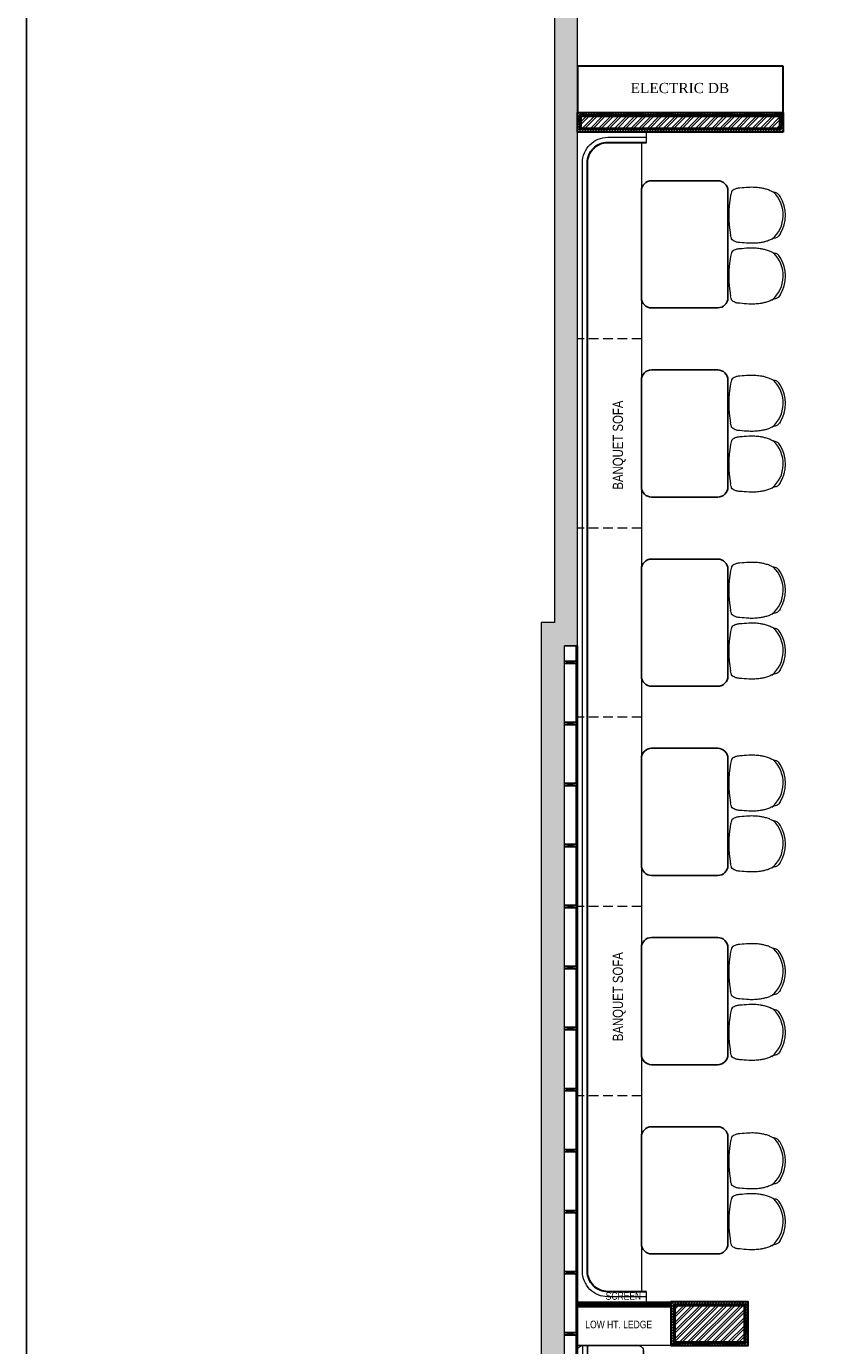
# Model space of a CAD drawing. Extents: x 3940905 to 4145695, y 925352 to 1109797.
# Tile 23 of 256: x 3940905 to 3948704, y 1080748 to 1093717. Entities that reach past the tile are written whole.
import ezdxf

# ---------------------------------------------------------------- set-up
doc = ezdxf.new("R2010")
doc.units = 0
doc.header["$LTSCALE"] = 750
doc.header["$MEASUREMENT"] = 0
doc.linetypes.add('DASHED2', pattern=[0.375, 0.25, -0.125])
doc.layers.get('0').update_dxf_attribs({"linetype": 'CONTINUOUS', "lineweight": 0})
for name, color, linetype in [('AR-FURNITURE', 34, 'CONTINUOUS'), ('PARTITION', 16, 'CONTINUOUS'), ('S-Hatch_8', 7, 'CONTINUOUS'), ('TEXT', 7, 'CONTINUOUS')]:
    doc.layers.add(name, color=color, linetype=linetype)
for name, color, linetype, lineweight in [('CIVIL WALLS', 7, 'CONTINUOUS', 30), ('FURN', 15, 'CONTINUOUS', 5), ('HATCH', 7, 'CONTINUOUS', 0), ('wall', 7, 'CONTINUOUS', 25)]:
    doc.layers.add(name, color=color, linetype=linetype, lineweight=lineweight)
doc.styles.add('ARA-30', font='arial.ttf', dxfattribs={"width": 0.8, "height": 150})
doc.styles.add('CKD_Dimension Text', font='BOOKOS.TTF')
pattern_1 = [(45, (-29351.53, 53880.322), (-13.25825215, 13.25825215), [])]
pattern_2 = [(45, (-29351.53, 53880.32), (-39.77475644, 39.77475644), []), (45, (-29325.013, 53880.32), (-39.77475644, 39.77475644), [])]
pattern_3 = [(50, (-29351.53, 53880.322), (21.51780548, -1.88256405), [2.25, -24.75]), (355, (-29351.53, 53880.322), (-4.16254001, 22.56576401), [1.8, -19.8]), (100.45144446, (-29349.737, 53880.165), (17.3552654, 20.68319973), [1.91220576, -21.03426336]), (46.1842, (-29351.53, 53886.322), (32.01723992, -4.96557842), [3.375, -37.125]), (96.6356355, (-29348.862, 53885.91), (28.03985837, 29.22355802), [2.86831026, -31.5514128]), (351.184164, (-29351.53, 53886.322), (28.03985835, 29.223558), [2.7, -29.70000003]), (21, (-29348.53, 53884.822), (17.90721156, -12.07856672), [2.25, -24.75]), (326, (-29348.53, 53884.822), (7.29945996, 21.75450135), [1.8, -19.8]), (71.45144474, (-29347.037, 53883.816), (25.2066713, 9.67593458), [1.9122057, -21.03426336]), (37.5, (-29351.53, 53880.322), (0.36479566, 9.986815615), [0, -19.56, 0, -20.1, 0, -19.875]), (7.5, (-29351.53, 53880.322), (7.892086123, 11.832351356), [0, -11.46, 0, -19.11, 0, -7.575]), (327.5, (-29358.22, 53880.322), (16.014673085, -0.676646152), [0, -7.5, 0, -23.4, 0, -31.05]), (317.5, (-29361.22, 53880.322), (17.49558508, 3.00314947), [0, -9.75, 0, -15.54, 0, -22.05])]

# ---------------------------------------------------------------- blocks, each defined once
blk = doc.blocks.new('xffs')
at = {"layer": 'FURN'}
blk.add_line((3986080, 1026742, 0), (3986080, 1025292, 0), dxfattribs=at)
for points in [[(3986130, 1025191), (3986679, 1025191, 0.414214), (3986729, 1025241), (3986729, 1026791, 0.414214), (3986679, 1026841), (3986130, 1026841, 0.414214), (3986080, 1026791), (3986080, 1025241, 0.414214)], [(3986639, 1026841), (3986669, 1026841, -0.414214), (3986679, 1026831), (3986679, 1025201, -0.414214), (3986669, 1025191), (3986639, 1025191, -0.414214), (3986629, 1025201), (3986629, 1026831, -0.414214)]]:
    blk.add_lwpolyline(points, format="xyb", close=True, dxfattribs=at)
for points in [[(3986629, 1026831), (3986629, 1026390, -0.414214), (3986579, 1026340), (3986130, 1026340, -0.414214), (3986080, 1026390), (3986080, 1026791)], [(3986080, 1025241), (3986080, 1025640, -0.414214), (3986130, 1025690), (3986579, 1025690, -0.414214), (3986629, 1025640), (3986629, 1025201)]]:
    blk.add_lwpolyline(points, format="xyb", dxfattribs=at)
at = {"layer": 'FURN', "elevation": 0}
blk.add_lwpolyline([(3986080, 1025740), (3986080, 1026290, -0.414214), (3986130, 1026340), (3986579, 1026340, -0.414214), (3986629, 1026290), (3986629, 1025740, -0.414214), (3986579, 1025690), (3986130, 1025690, -0.414214)], format="xyb", close=True, dxfattribs=at)

msp = doc.modelspace()

# ---------------------------------------------------------------- hatches: boundary and pattern name
at = {"layer": 'CIVIL WALLS', "true_color": 0x136734}
h = msp.add_hatch(dxfattribs=at)
h.set_pattern_fill('AR-CONC', color=116, scale=3)
h.set_pattern_definition(pattern_3)
h.paths.add_polyline_path([(3948308.8, 1092713.8), (3946359.5, 1092713.8), (3946359.5, 1092834), (3948308.8, 1092834)], flags=16)
h.paths.add_polyline_path([(3948321.3, 1092701.3), (3946347, 1092701.3), (3946347, 1092846.5), (3948321.3, 1092846.5)])
h = msp.add_hatch(dxfattribs=at)
h.set_pattern_fill('AR-CONC', color=116, scale=3)
h.set_pattern_definition(pattern_3)
h.paths.add_polyline_path([(3947279.5, 1080785.1), (3947964.5, 1080785.1), (3947964.5, 1081140.1), (3947279.5, 1081140.1)], flags=16)
h.paths.add_polyline_path([(3947267, 1080772.6), (3947977, 1080772.6), (3947977, 1081152.6), (3947267, 1081152.6)])
at = {"layer": 'FURN'}
h = msp.add_hatch(dxfattribs=at)
h.set_pattern_fill('ANSI31', color=256)
h.set_pattern_definition([(45, (-29351.5297, 53880.32234), (-0.0883883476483, 0.0883883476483), [])])
h.paths.add_polyline_path([(3946322, 1081177.6), (3947242, 1081177.6), (3947242, 1081127.6), (3946322, 1081127.6)])
at = {"layer": 'HATCH'}
h = msp.add_hatch(color=8, dxfattribs=at)
h.dxf.hatch_style = 1
h.paths.add_polyline_path([(3958692, 1101902.6), (3946097, 1101902.6), (3946097, 1087857.6), (3945967, 1087857.6), (3945967, 1073894.6), (3946130, 1073894.6), (3946130, 1067370.5), (3946587, 1067370.5), (3946587, 1071944.6), (3946587, 1074057.6), (3946197, 1074057.6), (3946197, 1087627.6), (3946322, 1087627.6), (3946322, 1101672.6), (3958692, 1101672.6)])
at = {"layer": 'S-Hatch_8'}
h = msp.add_hatch(dxfattribs=at)
h.set_pattern_fill('ANSI31', color=6, scale=150)
h.set_pattern_definition(pattern_1)
h.paths.add_polyline_path([(3948321.3, 1092701.3), (3946347, 1092701.3), (3946347, 1092846.5), (3948321.3, 1092846.5)], flags=16)
h.paths.add_polyline_path([(3948346.3, 1092676.3), (3946322, 1092676.3), (3946322, 1092871.5), (3948346.3, 1092871.5)])
at = {"layer": 'S-Hatch_8', "true_color": 0x636466}
h = msp.add_hatch(dxfattribs=at)
h.set_pattern_fill('ANSI32', color=251, scale=150)
h.set_pattern_definition(pattern_2)
h.paths.add_polyline_path([(3948308.8, 1092713.8), (3946359.5, 1092713.8), (3946359.5, 1092834), (3948308.8, 1092834)])
at = {"layer": 'S-Hatch_8'}
h = msp.add_hatch(dxfattribs=at)
h.set_pattern_fill('ANSI31', color=6, scale=150)
h.set_pattern_definition(pattern_1)
h.paths.add_polyline_path([(3947267, 1080772.6), (3947977, 1080772.6), (3947977, 1081152.6), (3947267, 1081152.6)], flags=16)
h.paths.add_polyline_path([(3947242, 1080747.6), (3948002, 1080747.6), (3948002, 1081177.6), (3947242, 1081177.6)])
at = {"layer": 'S-Hatch_8', "true_color": 0x636466}
h = msp.add_hatch(dxfattribs=at)
h.set_pattern_fill('ANSI32', color=251, scale=150)
h.set_pattern_definition(pattern_2)
h.paths.add_polyline_path([(3947279.5, 1080785.1), (3947964.5, 1080785.1), (3947964.5, 1081140.1), (3947279.5, 1081140.1)])
h.paths.add_polyline_path([(3947274.5, 1079060.1), (3947964.5, 1079060.1), (3947964.5, 1078695.1), (3947274.5, 1078695.1)])

# ---------------------------------------------------------------- linework, layer by layer
at = {"layer": 'AR-FURNITURE'}
msp.add_lwpolyline([(3940905.4, 1103915.6), (3963491.8, 1103915.6), (3963491.8, 1064943.9), (3940905.4, 1064943.9)], close=True, dxfattribs=at)
at = {"layer": 'CIVIL WALLS', "color": 6}
for points in [[(3948346.3, 1092676.3), (3946322, 1092676.3), (3946322, 1092871.5), (3948346.3, 1092871.5)], [(3947242, 1080747.6), (3948002, 1080747.6), (3948002, 1081177.6), (3947242, 1081177.6)]]:
    msp.add_lwpolyline(points, close=True, dxfattribs=at)
at = {"layer": 'CIVIL WALLS', "color": 116, "true_color": 0x136734}
for points in [[(3948321.3, 1092701.3), (3946347, 1092701.3), (3946347, 1092846.5), (3948321.3, 1092846.5)], [(3947267, 1080772.6), (3947977, 1080772.6), (3947977, 1081152.6), (3947267, 1081152.6)]]:
    msp.add_lwpolyline(points, close=True, dxfattribs=at)
at = {"layer": 'CIVIL WALLS'}
for points in [[(3948308.8, 1092713.8), (3946359.5, 1092713.8), (3946359.5, 1092834), (3948308.8, 1092834)], [(3947279.5, 1080785.1), (3947964.5, 1080785.1), (3947964.5, 1081140.1), (3947279.5, 1081140.1)]]:
    msp.add_lwpolyline(points, close=True, dxfattribs=at)
at = {"layer": 'FURN'}
for p, q in [((3947001.6, 1092576.3, 0.1), (3947001.6, 1092676.3, 0.1)), ((3946951.6, 1092576.3, 0.1), (3946951.6, 1081277.6, 0)), ((3946322, 1081131, 0.1), (3946322, 1081789.2, 0.1)), ((3947001.6, 1081177.6), (3947001.6, 1081277.6))]:
    msp.add_line(p, q, dxfattribs=at)
at = {"layer": 'FURN', "linetype": 'DASHED2', "ltscale": 0.5}
for p, q in [((3946951.6, 1090644.4), (3946321.6, 1090644.4)), ((3946951.6, 1088784.4), (3946321.6, 1088784.4)), ((3946951.6, 1086926.9, 0.1), (3946321.6, 1086926.9)), ((3946951.6, 1085064.4), (3946321.6, 1085064.4)), ((3946951.6, 1083204.4), (3946321.6, 1083204.4))]:
    msp.add_line(p, q, dxfattribs=at)
at = {"layer": 'FURN', "lineweight": 30}
msp.add_lwpolyline([(3948346.3, 1093326.5), (3946322, 1093326.5), (3946322, 1092871.5), (3948346.3, 1092871.5)], close=True, dxfattribs=at)
at = {"layer": 'FURN'}
msp.add_lwpolyline([(3947001.6, 1081227.6), (3946621.6, 1081227.6, -0.4142136), (3946371.6, 1081477.6), (3946371.6, 1092376.3, -0.4142136), (3946621.6, 1092626.3), (3947001.6, 1092626.3)], format="xyb", dxfattribs=at)
at = {"layer": 'FURN', "lineweight": 30}
msp.add_lwpolyline([(3947001.6, 1081277.6), (3946621.6, 1081277.6, -0.4142136), (3946421.6, 1081477.6), (3946421.6, 1092376.3, -0.4142136), (3946621.6, 1092576.3), (3947001.6, 1092576.3)], format="xyb", dxfattribs=at)
at = {"layer": 'FURN', "lineweight": 25}
for points in [[(3946952, 1091049.4), (3946952, 1092099.4, -0.4142108), (3947052, 1092199.4), (3947702, 1092199.4, -0.4142163), (3947802, 1092099.4), (3947802, 1091049.4, -0.4142108), (3947702, 1090949.4), (3947052, 1090949.4, -0.4142163)], [(3946952, 1089189.4), (3946952, 1090239.4, -0.4142108), (3947052, 1090339.4), (3947702, 1090339.4, -0.4142163), (3947802, 1090239.4), (3947802, 1089189.4, -0.4142108), (3947702, 1089089.4), (3947052, 1089089.4, -0.4142163)], [(3946952, 1087329.4), (3946952, 1088379.4, -0.4142108), (3947052, 1088479.4), (3947702, 1088479.4, -0.4142163), (3947802, 1088379.4), (3947802, 1087329.4, -0.4142108), (3947702, 1087229.4), (3947052, 1087229.4, -0.4142163)], [(3946952, 1085469.4), (3946952, 1086519.4, -0.4142108), (3947052, 1086619.4), (3947702, 1086619.4, -0.4142163), (3947802, 1086519.4), (3947801.9, 1085469.4, -0.4142108), (3947701.9, 1085369.4), (3947052, 1085369.4, -0.4142163)], [(3946952, 1083609.4), (3946952, 1084659.4, -0.4142108), (3947052, 1084759.4), (3947701.9, 1084759.4, -0.4142163), (3947801.9, 1084659.4), (3947801.9, 1083609.4, -0.4142108), (3947701.9, 1083509.4), (3947052, 1083509.4, -0.4142163)], [(3946952, 1081749.4), (3946952, 1082799.4, -0.4142108), (3947052, 1082899.4), (3947701.9, 1082899.4, -0.4142163), (3947801.9, 1082799.4), (3947801.9, 1081749.4, -0.4142108), (3947701.9, 1081649.4), (3947052, 1081649.4, -0.4142163)]]:
    msp.add_lwpolyline(points, format="xyb", close=True, dxfattribs=at)
at = {"layer": 'FURN'}
msp.add_lwpolyline([(3946322, 1081177.6), (3947242, 1081177.6), (3947242, 1081127.6), (3946322, 1081127.6)], close=True, dxfattribs=at)
at = {"layer": 'FURN', "lineweight": 0, "ltscale": 2}
msp.add_lwpolyline([(3947242, 1080747.6), (3946322, 1080747.6), (3946322, 1081127.6), (3947242, 1081127.6)], close=True, dxfattribs=at)
at = {"layer": 'FURN', "ltscale": 2}
for centre, radius, start, end in [((3948896.1, 1091859.6), 1086.6, 169.74552, 190.2765), ((3948036, 1091862.3), 310.1, 309.8995, 46.37709), ((3948020.4, 1091859.3), 347.8, 328.11996, 31.90068), ((3948036, 1091264.6), 310.1, 309.8995, 46.37709), ((3948896.1, 1091261.9), 1086.6, 169.74552, 190.2765), ((3948020.4, 1091261.6), 347.8, 328.11996, 31.90068), ((3948896.1, 1090010.5), 1086.6, 169.74552, 190.2765), ((3948036, 1090013.2), 310.1, 309.8995, 46.37709), ((3948020.4, 1090010.2), 347.8, 328.11996, 31.90068), ((3948896.1, 1089412.8), 1086.6, 169.74552, 190.2765), ((3948036, 1089415.5), 310.1, 309.8995, 46.37709), ((3948020.4, 1089412.5), 347.8, 328.11996, 31.90068), ((3948896.1, 1088172.5), 1086.6, 169.74552, 190.2765), ((3948036, 1088175.2), 310.1, 309.8995, 46.37709), ((3948020.4, 1088172.2), 347.8, 328.11996, 31.90068), ((3948896.1, 1087574.8), 1086.6, 169.74552, 190.2765), ((3948036, 1087577.5), 310.1, 309.8995, 46.37709), ((3948020.4, 1087574.6), 347.8, 328.11996, 31.90068), ((3948896.1, 1086277), 1086.6, 169.74552, 190.2765), ((3948036, 1086279.7), 310.1, 309.8995, 46.37709), ((3948020.4, 1086276.7), 347.8, 328.11996, 31.90068), ((3948036, 1085682), 310.1, 309.8995, 46.37709), ((3948896.1, 1085679.3), 1086.6, 169.74552, 190.2765), ((3948020.4, 1085679), 347.8, 328.11996, 31.90068), ((3948896.1, 1084423.7), 1086.6, 169.74552, 190.2765), ((3948036, 1084426.4), 310.1, 309.8995, 46.37709), ((3948020.4, 1084423.4), 347.8, 328.11996, 31.90068), ((3948896.1, 1083826), 1086.6, 169.74552, 190.2765), ((3948036, 1083828.7), 310.1, 309.8995, 46.37709), ((3948020.4, 1083825.8), 347.8, 328.11996, 31.90068), ((3948036, 1082565.7), 310.1, 309.8995, 46.37709), ((3948896.1, 1082563), 1086.6, 169.74552, 190.2765), ((3948020.4, 1082562.7), 347.8, 328.11996, 31.90068), ((3948896.1, 1081965.3), 1086.6, 169.74552, 190.2765), ((3948036, 1081968), 310.1, 309.8995, 46.37709), ((3948020.4, 1081965), 347.8, 328.11996, 31.90068)]:
    msp.add_arc(centre, radius, start, end, dxfattribs=at)
for points in [[(3948315.6, 1092043.1), (3948303.2, 1092061.5), (3948290.2, 1092073.8), (3948277.3, 1092080.2), (3948254.3, 1092085.8), (3948228, 1092096.6), (3948190.1, 1092112.1), (3948154.1, 1092122.2), (3948119.2, 1092128.6), (3948066.2, 1092133.8), (3948006.3, 1092133.8), (3947918.6, 1092127), (3947886.3, 1092122.7), (3947872.3, 1092117.9), (3947854.3, 1092107.4), (3947838.2, 1092091.8), (3947834.2, 1092078), (3947826.8, 1092052.7)], [(3948315.7, 1091675.6), (3948303.2, 1091657.2), (3948290.2, 1091644.9), (3948277.4, 1091638.4), (3948254.3, 1091632.9), (3948228.1, 1091622.1), (3948190.2, 1091606.6), (3948154.1, 1091596.5), (3948119.3, 1091590.1), (3948066.2, 1091584.9), (3948006.4, 1091584.9), (3947918.7, 1091591.7), (3947886.4, 1091596), (3947872.3, 1091600.8), (3947854.4, 1091611.3), (3947838.3, 1091626.9), (3947834.3, 1091640.7), (3947826.9, 1091665.7)], [(3948315.6, 1091445.4), (3948303.2, 1091463.8), (3948290.2, 1091476.1), (3948277.3, 1091482.5), (3948254.3, 1091488.1), (3948228, 1091498.9), (3948190.1, 1091514.4), (3948154.1, 1091524.5), (3948119.2, 1091530.9), (3948066.2, 1091536.1), (3948006.3, 1091536.1), (3947918.6, 1091529.3), (3947886.3, 1091525), (3947872.3, 1091520.2), (3947854.3, 1091509.7), (3947838.2, 1091494.1), (3947834.2, 1091480.3), (3947826.8, 1091455)], [(3948315.7, 1091077.9), (3948303.2, 1091059.5), (3948290.2, 1091047.2), (3948277.4, 1091040.7), (3948254.3, 1091035.2), (3948228.1, 1091024.4), (3948190.2, 1091008.9), (3948154.1, 1090998.8), (3948119.3, 1090992.4), (3948066.2, 1090987.2), (3948006.4, 1090987.2), (3947918.7, 1090994), (3947886.4, 1090998.3), (3947872.3, 1091003.1), (3947854.4, 1091013.6), (3947838.3, 1091029.2), (3947834.3, 1091043), (3947826.9, 1091068)], [(3948315.6, 1090194), (3948303.2, 1090212.4), (3948290.2, 1090224.7), (3948277.3, 1090231.1), (3948254.3, 1090236.7), (3948228, 1090247.5), (3948190.1, 1090263), (3948154.1, 1090273.1), (3948119.2, 1090279.5), (3948066.2, 1090284.7), (3948006.3, 1090284.7), (3947918.6, 1090277.9), (3947886.3, 1090273.6), (3947872.3, 1090268.8), (3947854.3, 1090258.3), (3947838.2, 1090242.7), (3947834.2, 1090228.9), (3947826.8, 1090203.6)], [(3948315.7, 1089826.5), (3948303.2, 1089808.1), (3948290.2, 1089795.8), (3948277.4, 1089789.3), (3948254.3, 1089783.8), (3948228.1, 1089773), (3948190.2, 1089757.5), (3948154.1, 1089747.4), (3948119.3, 1089741), (3948066.2, 1089735.8), (3948006.4, 1089735.8), (3947918.7, 1089742.6), (3947886.4, 1089746.9), (3947872.3, 1089751.7), (3947854.4, 1089762.2), (3947838.3, 1089777.8), (3947834.3, 1089791.6), (3947826.9, 1089816.6)], [(3948315.6, 1089596.3), (3948303.2, 1089614.7), (3948290.2, 1089627), (3948277.3, 1089633.4), (3948254.3, 1089639), (3948228, 1089649.8), (3948190.1, 1089665.3), (3948154.1, 1089675.4), (3948119.2, 1089681.8), (3948066.2, 1089687), (3948006.3, 1089687), (3947918.6, 1089680.2), (3947886.3, 1089675.9), (3947872.3, 1089671.1), (3947854.3, 1089660.6), (3947838.2, 1089645), (3947834.2, 1089631.2), (3947826.8, 1089605.9)], [(3948315.7, 1089228.8), (3948303.2, 1089210.4), (3948290.2, 1089198.1), (3948277.4, 1089191.6), (3948254.3, 1089186.1), (3948228.1, 1089175.3), (3948190.2, 1089159.8), (3948154.1, 1089149.7), (3948119.3, 1089143.3), (3948066.2, 1089138.1), (3948006.4, 1089138.1), (3947918.7, 1089144.9), (3947886.4, 1089149.2), (3947872.3, 1089154), (3947854.4, 1089164.5), (3947838.3, 1089180.1), (3947834.3, 1089193.9), (3947826.9, 1089218.9)], [(3948315.6, 1088356), (3948303.2, 1088374.4), (3948290.2, 1088386.8), (3948277.3, 1088393.2), (3948254.3, 1088398.8), (3948228, 1088409.6), (3948190.1, 1088425.1), (3948154.1, 1088435.1), (3948119.2, 1088441.5), (3948066.2, 1088446.8), (3948006.3, 1088446.8), (3947918.6, 1088440), (3947886.3, 1088435.6), (3947872.3, 1088430.8), (3947854.3, 1088420.4), (3947838.2, 1088404.7), (3947834.2, 1088391), (3947826.8, 1088365.6)], [(3948315.7, 1087988.6), (3948303.2, 1087970.2), (3948290.2, 1087957.8), (3948277.4, 1087951.4), (3948254.3, 1087945.8), (3948228.1, 1087935), (3948190.2, 1087919.5), (3948154.1, 1087909.5), (3948119.3, 1087903.1), (3948066.2, 1087897.8), (3948006.4, 1087897.8), (3947918.7, 1087904.6), (3947886.4, 1087909), (3947872.3, 1087913.8), (3947854.4, 1087924.2), (3947838.3, 1087939.9), (3947834.3, 1087953.6), (3947826.9, 1087978.7)], [(3948315.6, 1087758.3), (3948303.2, 1087776.7), (3948290.2, 1087789.1), (3948277.3, 1087795.5), (3948254.3, 1087801.1), (3948228, 1087811.9), (3948190.1, 1087827.4), (3948154.1, 1087837.4), (3948119.2, 1087843.8), (3948066.2, 1087849.1), (3948006.3, 1087849.1), (3947918.6, 1087842.3), (3947886.3, 1087837.9), (3947872.3, 1087833.1), (3947854.3, 1087822.7), (3947838.2, 1087807.1), (3947834.2, 1087793.3), (3947826.8, 1087767.9)], [(3948315.7, 1087390.9), (3948303.2, 1087372.5), (3948290.2, 1087360.1), (3948277.4, 1087353.7), (3948254.3, 1087348.1), (3948228.1, 1087337.3), (3948190.2, 1087321.8), (3948154.1, 1087311.8), (3948119.3, 1087305.4), (3948066.2, 1087300.1), (3948006.4, 1087300.1), (3947918.7, 1087307), (3947886.4, 1087311.3), (3947872.3, 1087316.1), (3947854.4, 1087326.5), (3947838.3, 1087342.2), (3947834.3, 1087355.9), (3947826.9, 1087381)], [(3948315.6, 1086460.5), (3948303.2, 1086478.9), (3948290.2, 1086491.2), (3948277.3, 1086497.7), (3948254.3, 1086503.3), (3948228, 1086514), (3948190.1, 1086529.5), (3948154.1, 1086539.6), (3948119.2, 1086546), (3948066.2, 1086551.2), (3948006.3, 1086551.2), (3947918.6, 1086544.4), (3947886.3, 1086540.1), (3947872.3, 1086535.3), (3947854.3, 1086524.8), (3947838.2, 1086509.2), (3947834.2, 1086495.5), (3947826.8, 1086470.1)], [(3948315.7, 1086093.1), (3948303.2, 1086074.7), (3948290.2, 1086062.3), (3948277.4, 1086055.9), (3948254.3, 1086050.3), (3948228.1, 1086039.5), (3948190.2, 1086024), (3948154.1, 1086013.9), (3948119.3, 1086007.6), (3948066.2, 1086002.3), (3948006.4, 1086002.3), (3947918.7, 1086009.1), (3947886.4, 1086013.4), (3947872.3, 1086018.2), (3947854.4, 1086028.7), (3947838.3, 1086044.3), (3947834.3, 1086058.1), (3947826.9, 1086083.2)], [(3948315.6, 1085862.8), (3948303.2, 1085881.2), (3948290.2, 1085893.5), (3948277.3, 1085900), (3948254.3, 1085905.6), (3948228, 1085916.4), (3948190.1, 1085931.9), (3948154.1, 1085941.9), (3948119.2, 1085948.3), (3948066.2, 1085953.5), (3948006.3, 1085953.5), (3947918.6, 1085946.7), (3947886.3, 1085942.4), (3947872.3, 1085937.6), (3947854.3, 1085927.2), (3947838.2, 1085911.5), (3947834.2, 1085897.8), (3947826.8, 1085872.4)], [(3948315.7, 1085495.4), (3948303.2, 1085477), (3948290.2, 1085464.6), (3948277.4, 1085458.2), (3948254.3, 1085452.6), (3948228.1, 1085441.8), (3948190.2, 1085426.3), (3948154.1, 1085416.2), (3948119.3, 1085409.9), (3948066.2, 1085404.6), (3948006.4, 1085404.6), (3947918.7, 1085411.4), (3947886.4, 1085415.7), (3947872.3, 1085420.5), (3947854.4, 1085431), (3947838.3, 1085446.6), (3947834.3, 1085460.4), (3947826.9, 1085485.5)], [(3948315.6, 1084607.2), (3948303.2, 1084625.6), (3948290.2, 1084638), (3948277.3, 1084644.4), (3948254.3, 1084650), (3948228, 1084660.8), (3948190.1, 1084676.3), (3948154.1, 1084686.3), (3948119.2, 1084692.7), (3948066.2, 1084698), (3948006.3, 1084698), (3947918.6, 1084691.2), (3947886.3, 1084686.8), (3947872.3, 1084682), (3947854.3, 1084671.6), (3947838.2, 1084655.9), (3947834.2, 1084642.2), (3947826.8, 1084616.8)], [(3948315.7, 1084239.8), (3948303.2, 1084221.4), (3948290.2, 1084209), (3948277.4, 1084202.6), (3948254.3, 1084197), (3948228.1, 1084186.2), (3948190.2, 1084170.7), (3948154.1, 1084160.7), (3948119.3, 1084154.3), (3948066.2, 1084149), (3948006.4, 1084149), (3947918.7, 1084155.8), (3947886.4, 1084160.2), (3947872.3, 1084165), (3947854.4, 1084175.4), (3947838.3, 1084191.1), (3947834.3, 1084204.8), (3947826.9, 1084229.9)], [(3948315.6, 1084009.5), (3948303.2, 1084027.9), (3948290.2, 1084040.3), (3948277.3, 1084046.7), (3948254.3, 1084052.3), (3948228, 1084063.1), (3948190.1, 1084078.6), (3948154.1, 1084088.6), (3948119.2, 1084095), (3948066.2, 1084100.3), (3948006.3, 1084100.3), (3947918.6, 1084093.5), (3947886.3, 1084089.1), (3947872.3, 1084084.3), (3947854.3, 1084073.9), (3947838.2, 1084058.3), (3947834.2, 1084044.5), (3947826.8, 1084019.1)], [(3948315.7, 1083642.1), (3948303.2, 1083623.7), (3948290.2, 1083611.3), (3948277.4, 1083604.9), (3948254.3, 1083599.3), (3948228.1, 1083588.5), (3948190.2, 1083573), (3948154.1, 1083563), (3948119.3, 1083556.6), (3948066.2, 1083551.3), (3948006.4, 1083551.3), (3947918.7, 1083558.1), (3947886.4, 1083562.5), (3947872.3, 1083567.3), (3947854.4, 1083577.7), (3947838.3, 1083593.4), (3947834.3, 1083607.1), (3947826.9, 1083632.2)], [(3948315.6, 1082746.4), (3948303.2, 1082764.8), (3948290.2, 1082777.2), (3948277.3, 1082783.6), (3948254.3, 1082789.2), (3948228, 1082800), (3948190.1, 1082815.5), (3948154.1, 1082825.6), (3948119.2, 1082832), (3948066.2, 1082837.2), (3948006.3, 1082837.2), (3947918.6, 1082830.4), (3947886.3, 1082826.1), (3947872.3, 1082821.3), (3947854.3, 1082810.8), (3947838.2, 1082795.2), (3947834.2, 1082781.4), (3947826.8, 1082756)], [(3948315.7, 1082379), (3948303.2, 1082360.6), (3948290.2, 1082348.3), (3948277.4, 1082341.8), (3948254.3, 1082336.2), (3948228.1, 1082325.5), (3948190.2, 1082310), (3948154.1, 1082299.9), (3948119.3, 1082293.5), (3948066.2, 1082288.3), (3948006.4, 1082288.3), (3947918.7, 1082295.1), (3947886.4, 1082299.4), (3947872.3, 1082304.2), (3947854.4, 1082314.7), (3947838.3, 1082330.3), (3947834.3, 1082344.1), (3947826.9, 1082369.1)], [(3948315.6, 1082148.8), (3948303.2, 1082167.1), (3948290.2, 1082179.5), (3948277.3, 1082185.9), (3948254.3, 1082191.5), (3948228, 1082202.3), (3948190.1, 1082217.8), (3948154.1, 1082227.9), (3948119.2, 1082234.3), (3948066.2, 1082239.5), (3948006.3, 1082239.5), (3947918.6, 1082232.7), (3947886.3, 1082228.4), (3947872.3, 1082223.6), (3947854.3, 1082213.1), (3947838.2, 1082197.5), (3947834.2, 1082183.7), (3947826.8, 1082158.3)], [(3948315.7, 1081781.3), (3948303.2, 1081762.9), (3948290.2, 1081750.6), (3948277.4, 1081744.1), (3948254.3, 1081738.5), (3948228.1, 1081727.8), (3948190.2, 1081712.3), (3948154.1, 1081702.2), (3948119.3, 1081695.8), (3948066.2, 1081690.6), (3948006.4, 1081690.6), (3947918.7, 1081697.4), (3947886.4, 1081701.7), (3947872.3, 1081706.5), (3947854.4, 1081717), (3947838.3, 1081732.6), (3947834.3, 1081746.4), (3947826.9, 1081771.4)]]:
    msp.add_spline(points, degree=3, dxfattribs=at)
at = {"layer": 'PARTITION', "color": 8, "ltscale": 2}
for p, q in [((3946197, 1087476.8), (3946310, 1087451.8)), ((3946197, 1087451.8), (3946310, 1087476.8)), ((3946197, 1086876.8), (3946310, 1086851.8)), ((3946197, 1086851.8), (3946310, 1086876.8)), ((3946197, 1086276.8), (3946310, 1086251.8)), ((3946197, 1086251.8), (3946310, 1086276.8)), ((3946197, 1085676.8), (3946310, 1085651.8)), ((3946197, 1085651.8), (3946310, 1085676.8)), ((3946197, 1085076.8), (3946310, 1085051.8)), ((3946197, 1085051.8), (3946310, 1085076.8)), ((3946197, 1084476.8), (3946310, 1084451.8)), ((3946197, 1084451.8), (3946310, 1084476.8)), ((3946197, 1083876.8), (3946310, 1083851.8)), ((3946197, 1083851.8), (3946310, 1083876.8)), ((3946197, 1083276.8), (3946310, 1083251.8)), ((3946197, 1083251.8), (3946310, 1083276.8)), ((3946197, 1082676.8), (3946310, 1082651.8)), ((3946197, 1082651.8), (3946310, 1082676.8)), ((3946197, 1082076.8), (3946310, 1082051.8)), ((3946197, 1082051.8), (3946310, 1082076.8)), ((3946197, 1081476.8), (3946310, 1081451.8)), ((3946197, 1081451.8), (3946310, 1081476.8)), ((3946197, 1080876.8), (3946310, 1080851.8)), ((3946197, 1080851.8), (3946310, 1080876.8))]:
    msp.add_line(p, q, dxfattribs=at)
at = {"layer": 'PARTITION', "ltscale": 2}
msp.add_lwpolyline([(3946310, 1074057.6), (3946322, 1074057.6), (3946322, 1087627.6), (3946310, 1087627.6)], close=True, dxfattribs=at)
for points in [[(3946197, 1087476.8), (3946310, 1087476.8), (3946310, 1087451.8), (3946197, 1087451.8), (3946197, 1087476.8)], [(3946197, 1086876.8), (3946310, 1086876.8), (3946310, 1086851.8), (3946197, 1086851.8), (3946197, 1086876.8)], [(3946197, 1086276.8), (3946310, 1086276.8), (3946310, 1086251.8), (3946197, 1086251.8), (3946197, 1086276.8)], [(3946197, 1085676.8), (3946310, 1085676.8), (3946310, 1085651.8), (3946197, 1085651.8), (3946197, 1085676.8)], [(3946197, 1085076.8), (3946310, 1085076.8), (3946310, 1085051.8), (3946197, 1085051.8), (3946197, 1085076.8)], [(3946197, 1084476.8), (3946310, 1084476.8), (3946310, 1084451.8), (3946197, 1084451.8), (3946197, 1084476.8)], [(3946197, 1083876.8), (3946310, 1083876.8), (3946310, 1083851.8), (3946197, 1083851.8), (3946197, 1083876.8)], [(3946197, 1083276.8), (3946310, 1083276.8), (3946310, 1083251.8), (3946197, 1083251.8), (3946197, 1083276.8)], [(3946197, 1082676.8), (3946310, 1082676.8), (3946310, 1082651.8), (3946197, 1082651.8), (3946197, 1082676.8)], [(3946197, 1082076.8), (3946310, 1082076.8), (3946310, 1082051.8), (3946197, 1082051.8), (3946197, 1082076.8)], [(3946197, 1081476.8), (3946310, 1081476.8), (3946310, 1081451.8), (3946197, 1081451.8), (3946197, 1081476.8)], [(3946197, 1080876.8), (3946310, 1080876.8), (3946310, 1080851.8), (3946197, 1080851.8), (3946197, 1080876.8)]]:
    msp.add_lwpolyline(points, dxfattribs=at)
at = {"layer": 'wall', "lineweight": 0, "ltscale": 2}
msp.add_lwpolyline([(3958692, 1101902.6), (3946097, 1101902.6), (3946097, 1087857.6), (3945967, 1087857.6), (3945967, 1073894.6), (3946130, 1073894.6), (3946130, 1067370.5), (3946587, 1067370.5), (3946587, 1074057.6), (3946197, 1074057.6), (3946197, 1087627.6), (3946322, 1087627.6), (3946322, 1101672.6), (3958692, 1101672.6)], close=True, dxfattribs=at)
msp.add_lwpolyline([(3946322, 1074359.3), (3946322, 1087627.6), (3946197, 1087627.6)], dxfattribs=at)

# ---------------------------------------------------------------- block references
at = {"layer": 'FURN', "xscale": -1}
msp.add_blockref('xffs', (7933051.4, 53906.3), dxfattribs=at)

# ---------------------------------------------------------------- texts
at = {"color": 30, "insert": (3947329.8, 1093160.9), "char_height": 100, "width": 1543.471, "attachment_point": 2, "line_spacing_factor": 1.022253, "style": 'CKD_Dimension Text'}
msp.add_mtext('ELECTRIC DB', dxfattribs=at)
at = {"layer": 'TEXT', "char_height": 100, "width": 2172.229, "attachment_point": 1, "rotation": 90, "style": 'ARA-30'}
for insert in [(3946670.5, 1088514.1), (3946670.5, 1083091.4)]:
    msp.add_mtext('\\pxqc;BANQUET SOFA ', dxfattribs=dict(at, insert=insert))
at = {"layer": 'TEXT', "char_height": 75, "attachment_point": 1, "style": 'ARA-30'}
for s, insert, width in [('SCREEN ', (3946600.2, 1081272.9), 726.464), ('LOW HT. LEDGE', (3946400.2, 1080992.9), 976.277)]:
    msp.add_mtext(s, dxfattribs=dict(at, insert=insert, width=width))

doc.saveas('drawing.dxf')
